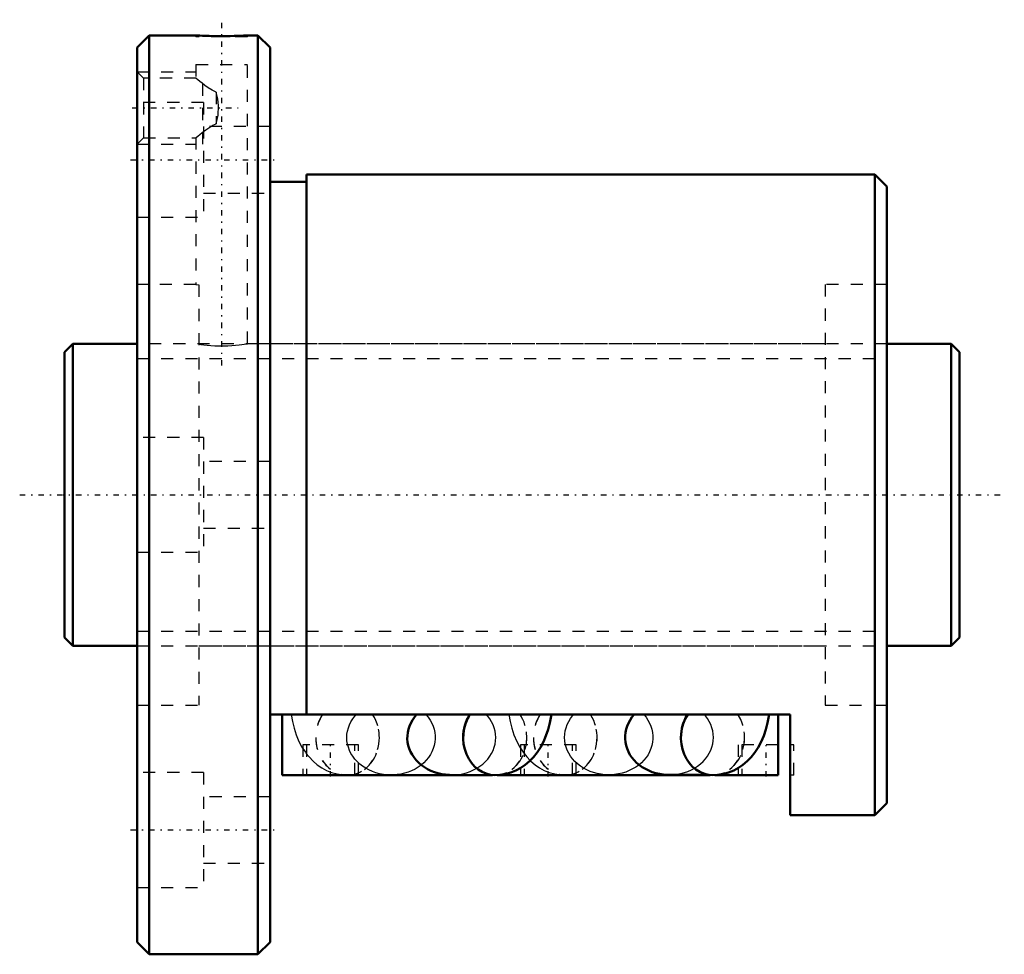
# Model space of a CAD drawing. Header units: millimetres. Extents: x -3.7 to 77.7, y -38 to 39.3.
import ezdxf

# ---------------------------------------------------------------- set-up
doc = ezdxf.new("R2010")
doc.units = ezdxf.units.MM
doc.linetypes.add('Center', pattern=[1.5, 0.45, -0.5, 0.05, -0.5])
doc.linetypes.add('Dashed', pattern=[2, 1, -1])
for name, color, linetype, lineweight in [('2d ConnectionPoints', 7, 'Continuous', 50), ('AM_0', 7, 'Continuous', 50), ('AM_5', 3, 'Continuous', 25), ('AM_7', 7, 'Center', 25), ('AM_9', 6, 'Dashed', 25)]:
    doc.layers.add(name, color=color, linetype=linetype, lineweight=lineweight)

# ---------------------------------------------------------------- blocks, each defined once
blk = doc.blocks.new('1_BIF2506V_5RR_Nut_0_in_BIF2506V_5RRG0_74LC0_000_4')
at = {"layer": 'AM_0'}
for p, q in [((7, 38), (6, 37)), ((10.875, 38), (7, 38)), ((7, 38), (7, -38)), ((16, 38), (15.118, 38)), ((16, 38), (16, -38)), ((17, 37), (16, 38)), ((6, 37), (6, -37)), ((17, 37), (17, -37)), ((67, 26.5), (20, 26.5)), ((20, 26.5), (20, -18.17)), ((68, 25.5), (67, 26.5)), ((67, 26.5), (67, -26.5)), ((20, 25.9), (17, 25.9)), ((68, 25.5), (68, -25.5)), ((60, -18.17), (17, -18.17)), ((18, -23.17), (18, -18.17)), ((59, -23.17), (59, -18.17)), ((60, -26.5), (60, -18.17)), ((35.383, -23.17), (18, -23.17)), ((23.202, -23.175), (23.406, -23.18)), ((53.383, -23.17), (35.776, -23.17)), ((41.202, -23.175), (41.406, -23.18)), ((49.999, -23.16), (53.296, -23.16)), ((59, -23.17), (53.776, -23.17)), ((67, -26.5), (68, -25.5)), ((60, -26.5), (67, -26.5)), ((6, -37), (7, -38)), ((16, -38), (17, -37)), ((7, -38), (16, -38))]:
    blk.add_line(p, q, dxfattribs=at)
for points in [[(15.125, 38), (15.121, 38), (15.069, 37.997), (14.96, 37.991), (14.792, 37.983), (14.579, 37.973), (14.314, 37.963), (14.019, 37.954), (13.687, 37.947), (13.344, 37.942), (12.982, 37.941), (12.631, 37.942), (12.281, 37.947), (11.96, 37.955), (11.661, 37.964), (11.406, 37.974), (11.19, 37.984), (11.031, 37.992), (10.924, 37.997), (10.875, 38)], [(29.111, -18.17), (28.927, -18.391), (28.766, -18.624), (28.63, -18.869), (28.519, -19.122), (28.435, -19.383), (28.378, -19.649), (28.348, -19.919), (28.347, -20.189), (28.373, -20.459), (28.427, -20.725), (28.508, -20.987), (28.615, -21.241), (28.748, -21.487), (28.906, -21.722), (29.088, -21.944), (29.292, -22.152), (29.516, -22.345), (29.759, -22.519), (30.019, -22.676), (30.295, -22.812), (30.583, -22.928), (30.882, -23.022), (31.19, -23.093), (31.503, -23.141), (31.821, -23.166), (31.999, -23.17)], [(35.594, -23.18), (36.03, -23.156), (36.479, -23.08), (36.912, -22.956), (37.327, -22.785), (37.721, -22.572), (38.093, -22.316), (38.443, -22.02), (38.768, -21.684), (39.069, -21.308), (39.345, -20.89), (39.592, -20.432), (39.809, -19.935), (39.99, -19.408), (40.133, -18.859), (40.238, -18.297), (40.257, -18.171)], [(47.102, -18.17), (46.919, -18.391), (46.759, -18.625), (46.624, -18.87), (46.514, -19.124), (46.432, -19.386), (46.376, -19.652), (46.348, -19.921), (46.347, -20.192), (46.375, -20.461), (46.43, -20.727), (46.512, -20.989), (46.621, -21.243), (46.755, -21.488), (46.914, -21.723), (47.097, -21.944), (47.302, -22.152), (47.527, -22.343), (47.771, -22.517), (48.032, -22.673), (48.308, -22.808), (48.597, -22.923), (48.896, -23.015), (49.204, -23.086), (49.518, -23.133), (49.836, -23.157), (49.999, -23.16)], [(53.594, -23.18), (54.03, -23.156), (54.479, -23.08), (54.912, -22.956), (55.327, -22.785), (55.721, -22.572), (56.093, -22.316), (56.443, -22.02), (56.768, -21.684), (57.069, -21.308), (57.345, -20.89), (57.592, -20.432), (57.809, -19.935), (57.99, -19.408), (58.133, -18.859), (58.238, -18.297), (58.257, -18.171)]]:
    blk.add_lwpolyline(points, dxfattribs=at)
for centre, major_axis, start_param, end_param in [((35.594, -20.08), (0, 3.1), 0.906978, 3.141621), ((35.594, -20.07), (0, -3.1), 4.052659, 4.714002), ((53.594, -20.08), (0, 3.1), 0.906978, 3.141608), ((53.594, -20.06), (0, -3.1), 4.056735, 4.715615), ((23.406, -20.08), (0, -3.1), 6.202842, 6.363529), ((41.406, -20.08), (0, -3.1), 6.202842, 6.363529)]:
    blk.add_ellipse(centre, major_axis=major_axis, ratio=0.848048, start_param=start_param, end_param=end_param, dxfattribs=at)
at = {"layer": 'AM_5', "linetype": 'Dashed'}
for p, q in [((6, 35), (10.875, 35)), ((11.44, 29), (11.44, 35)), ((6, 29), (10.875, 29))]:
    blk.add_line(p, q, dxfattribs=at)
at = {"layer": 'AM_7'}
for p, q in [((13, 10.7), (13, 39.3)), ((5.602, 32), (14.368, 32)), ((5.45, 27.713), (17.55, 27.713)), ((22, -23.295), (22, -20.545)), ((40, -23.295), (40, -20.545)), ((58, -23.295), (58, -20.545)), ((5.45, -27.713), (17.55, -27.713))]:
    blk.add_line(p, q, dxfattribs=at)
at = {"layer": 'AM_9'}
for p, q in [((10.875, 38), (10.875, 37.89)), ((15.125, 37.89), (10.875, 37.89)), ((15.125, 37.89), (15.125, 38)), ((10.875, 35.59), (15.125, 35.59)), ((10.875, 35.59), (10.875, 34.441)), ((15.125, 12.5), (15.125, 35.59)), ((6.541, 34.458), (6, 35)), ((10.895, 34.458), (6.541, 34.458)), ((6.541, 34.458), (6.541, 29.541)), ((12.55, 33.316), (12.55, 30.684)), ((11.5, 32.463), (6, 32.463)), ((11.5, 32.463), (11.5, 22.963)), ((17, 30.463), (11.5, 30.463)), ((6, 29), (6.541, 29.541)), ((6.541, 29.541), (10.895, 29.541)), ((10.875, 29.559), (10.875, 17.4)), ((11.5, 24.963), (17, 24.963)), ((6, 22.963), (11.5, 22.963)), ((10.88, 17.4), (6, 17.4)), ((10.875, 17.4), (11.1, 17.374)), ((11.1, 17.374), (11.1, -17.4)), ((62.9, 17.4), (62.9, -17.4)), ((68, 17.4), (62.9, 17.4)), ((62.9, 12.5), (15.122, 12.5)), ((11.5, 4.75), (6, 4.75)), ((11.5, 4.75), (11.5, -4.75)), ((17, 2.75), (11.5, 2.75)), ((11.5, -2.75), (17, -2.75)), ((6, -4.75), (11.5, -4.75)), ((11.1, -12.5), (62.9, -12.5)), ((6, -17.4), (11.1, -17.4)), ((62.9, -17.4), (68, -17.4)), ((24.3, -20.67), (19.7, -20.67)), ((19.7, -20.67), (19.7, -23.17)), ((20, -20.67), (20, -23.17)), ((24, -23.17), (24, -20.67)), ((24.3, -23.17), (24.3, -20.67)), ((42.3, -20.67), (37.7, -20.67)), ((37.7, -20.67), (37.7, -23.17)), ((38, -20.67), (38, -23.17)), ((42, -23.17), (42, -20.67)), ((42.3, -23.17), (42.3, -20.67)), ((59, -20.67), (55.7, -20.67)), ((55.7, -20.67), (55.7, -23.17)), ((56, -20.67), (56, -23.17)), ((60.3, -20.67), (60, -20.67)), ((60.3, -23.17), (60.3, -20.67)), ((11.5, -22.963), (6, -22.963)), ((11.5, -22.963), (11.5, -32.463)), ((35.776, -23.17), (35.383, -23.17)), ((41.406, -23.16), (45.001, -23.16)), ((53.296, -23.16), (53.594, -23.16)), ((53.776, -23.17), (53.383, -23.17)), ((60.3, -23.17), (60, -23.17)), ((17, -24.963), (11.5, -24.963)), ((11.5, -30.463), (17, -30.463)), ((6, -32.463), (11.5, -32.463))]:
    blk.add_line(p, q, dxfattribs=at)
for points in [[(12.55, 33.316), (12.207, 33.469), (11.89, 33.662), (11.617, 33.855), (11.372, 34.044), (11.189, 34.193), (11.038, 34.32), (10.892, 34.444), (10.875, 34.458)], [(12.55, 30.684), (12.707, 31.407), (12.748, 32.163), (12.683, 32.741), (12.55, 33.316)], [(10.875, 29.541), (10.899, 29.562), (11.042, 29.684), (11.195, 29.812), (11.391, 29.971), (11.678, 30.19), (12.019, 30.422), (12.27, 30.564), (12.55, 30.684)], [(11.1, 12.464), (11.284, 12.437), (11.523, 12.406), (11.797, 12.377), (12.114, 12.35), (12.446, 12.331), (12.805, 12.32), (13.155, 12.319), (13.511, 12.329), (13.84, 12.347), (14.155, 12.372), (14.433, 12.401), (14.678, 12.432), (14.871, 12.459), (15.016, 12.482), (15.099, 12.496), (15.125, 12.5)], [(18.743, -18.171), (18.744, -18.178), (18.842, -18.745), (18.98, -19.306), (19.162, -19.857), (19.39, -20.395), (19.637, -20.859), (19.915, -21.286), (19.995, -21.394)], [(27.001, -23.17), (26.682, -23.158), (26.366, -23.123), (26.054, -23.064), (25.75, -22.983), (25.456, -22.88), (25.173, -22.755), (24.904, -22.609), (24.651, -22.445), (24.416, -22.262), (24.2, -22.063), (24.006, -21.848), (23.835, -21.62), (23.688, -21.38), (23.566, -21.13), (23.47, -20.872), (23.401, -20.608), (23.359, -20.34), (23.345, -20.07), (23.359, -19.8), (23.401, -19.532), (23.47, -19.268), (23.566, -19.01), (23.688, -18.76), (23.835, -18.52), (24.006, -18.292), (24.112, -18.17)], [(29.889, -18.17), (30.073, -18.391), (30.234, -18.624), (30.37, -18.869), (30.481, -19.122), (30.565, -19.383), (30.622, -19.649), (30.652, -19.919), (30.653, -20.189), (30.627, -20.459), (30.573, -20.725), (30.492, -20.987), (30.385, -21.241), (30.252, -21.487), (30.094, -21.722), (29.912, -21.944), (29.708, -22.152), (29.484, -22.345), (29.241, -22.519), (28.981, -22.676), (28.705, -22.812), (28.417, -22.928), (28.118, -23.022), (27.81, -23.093), (27.497, -23.141), (27.179, -23.166), (27.001, -23.17)], [(31.999, -23.17), (32.318, -23.158), (32.634, -23.123), (32.946, -23.064), (33.25, -22.983), (33.544, -22.88), (33.827, -22.755), (34.096, -22.609), (34.349, -22.445), (34.584, -22.262), (34.8, -22.063), (34.994, -21.848), (35.165, -21.62), (35.312, -21.38), (35.434, -21.13), (35.53, -20.872), (35.599, -20.608), (35.641, -20.34), (35.655, -20.07), (35.641, -19.8), (35.599, -19.532), (35.53, -19.268), (35.434, -19.01), (35.312, -18.76), (35.165, -18.52), (34.994, -18.292), (34.888, -18.17)], [(36.743, -18.171), (36.744, -18.178), (36.842, -18.745), (36.98, -19.306), (37.162, -19.857), (37.39, -20.395), (37.637, -20.859), (37.915, -21.286), (37.995, -21.394)], [(45.001, -23.16), (44.682, -23.148), (44.366, -23.113), (44.054, -23.054), (43.75, -22.973), (43.456, -22.87), (43.173, -22.745), (42.904, -22.599), (42.651, -22.435), (42.416, -22.252), (42.2, -22.053), (42.006, -21.838), (41.835, -21.61), (41.688, -21.37), (41.566, -21.12), (41.47, -20.862), (41.401, -20.598), (41.359, -20.33), (41.345, -20.06), (41.359, -19.79), (41.401, -19.522), (41.47, -19.258), (41.566, -19), (41.688, -18.75), (41.835, -18.51), (42.006, -18.282), (42.103, -18.17)], [(47.898, -18.17), (48.081, -18.391), (48.241, -18.625), (48.376, -18.87), (48.486, -19.124), (48.568, -19.386), (48.624, -19.652), (48.652, -19.921), (48.653, -20.192), (48.625, -20.461), (48.57, -20.727), (48.488, -20.989), (48.379, -21.243), (48.245, -21.488), (48.086, -21.723), (47.903, -21.944), (47.698, -22.152), (47.473, -22.343), (47.229, -22.517), (46.968, -22.673), (46.692, -22.808), (46.403, -22.923), (46.104, -23.015), (45.796, -23.086), (45.482, -23.133), (45.164, -23.157), (45.001, -23.16)], [(49.999, -23.16), (50.318, -23.148), (50.634, -23.113), (50.946, -23.054), (51.25, -22.973), (51.544, -22.87), (51.827, -22.745), (52.096, -22.599), (52.349, -22.435), (52.584, -22.252), (52.8, -22.053), (52.994, -21.838), (53.165, -21.61), (53.312, -21.37), (53.434, -21.12), (53.53, -20.862), (53.599, -20.598), (53.641, -20.33), (53.655, -20.06), (53.641, -19.79), (53.599, -19.522), (53.53, -19.258), (53.434, -19), (53.312, -18.75), (53.165, -18.51), (52.994, -18.282), (52.897, -18.17)], [(19.995, -21.394), (20.221, -21.672), (20.552, -22.015), (20.905, -22.315), (21.279, -22.572), (21.672, -22.785), (22.081, -22.953), (22.546, -23.086), (23.016, -23.161), (23.202, -23.175)], [(37.995, -21.394), (38.221, -21.672), (38.496, -21.962)], [(38.496, -21.962), (38.552, -22.015), (38.905, -22.315), (39.279, -22.572), (39.672, -22.785), (40.081, -22.953), (40.546, -23.086), (41.016, -23.161), (41.202, -23.175)]]:
    blk.add_lwpolyline(points, dxfattribs=at)
for centre, major_axis, start_param, end_param in [((23.406, -20.07), (0, -3.1), 4.052659, 8.513711), ((23.406, -20.08), (0, -3.1), 4.04857, 6.202842), ((23.406, -20.08), (0, -3.1), 0.080344, 2.234615), ((35.594, -20.07), (0, -3.1), 4.714002, 8.513711), ((35.594, -20.08), (0, 3.1), 3.141621, 5.376208), ((41.406, -20.06), (0, -3.1), 4.056735, 8.509635), ((41.406, -20.08), (0, -3.1), 4.04857, 6.202842), ((41.406, -20.08), (0, -3.1), 0.080344, 2.234615), ((53.594, -20.06), (0, -3.1), 4.715615, 8.509635), ((53.594, -20.08), (0, 3.1), 3.141608, 5.376208)]:
    blk.add_ellipse(centre, major_axis=major_axis, ratio=0.848048, start_param=start_param, end_param=end_param, dxfattribs=at)
blk = doc.blocks.new('2_BIF2506V_5RR000_Shaft_0_in_BIF2506V_5RRG0_74LC0_000_4')
at = {"layer": 'AM_0'}
for p, q in [((0.7, 12.5), (0, 11.8)), ((6, 12.5), (0.7, 12.5)), ((0.7, 12.5), (0.7, -12.5)), ((73.3, 12.5), (68, 12.5)), ((73.3, 12.5), (73.3, -12.5)), ((74, 11.8), (73.3, 12.5)), ((0, 11.8), (0, -11.8)), ((74, 11.8), (74, -11.8)), ((0, -11.8), (0.7, -12.5)), ((73.3, -12.5), (74, -11.8)), ((0.7, -12.5), (6, -12.5)), ((68, -12.5), (73.3, -12.5))]:
    blk.add_line(p, q, dxfattribs=at)
at = {"layer": 'AM_5', "linetype": 'Dashed'}
for p, q in [((6, 11.273), (68, 11.273)), ((6, -11.273), (68, -11.273))]:
    blk.add_line(p, q, dxfattribs=at)
at = {"layer": 'AM_7'}
blk.add_line((-3.7, 0), (77.7, 0), dxfattribs=at)
at = {"layer": 'AM_9'}
for p, q in [((68, 12.5), (6, 12.5)), ((6, -12.5), (68, -12.5))]:
    blk.add_line(p, q, dxfattribs=at)

msp = doc.modelspace()

# ---------------------------------------------------------------- linework, layer by layer
at = {"layer": '2d ConnectionPoints'}
for p in [(0, 0), (6, 0)]:
    msp.add_point(p, dxfattribs=at)

# ---------------------------------------------------------------- block references
for name in ['1_BIF2506V_5RR_Nut_0_in_BIF2506V_5RRG0_74LC0_000_4', '2_BIF2506V_5RR000_Shaft_0_in_BIF2506V_5RRG0_74LC0_000_4']:
    msp.add_blockref(name, (0, 0))

doc.saveas('drawing.dxf')
